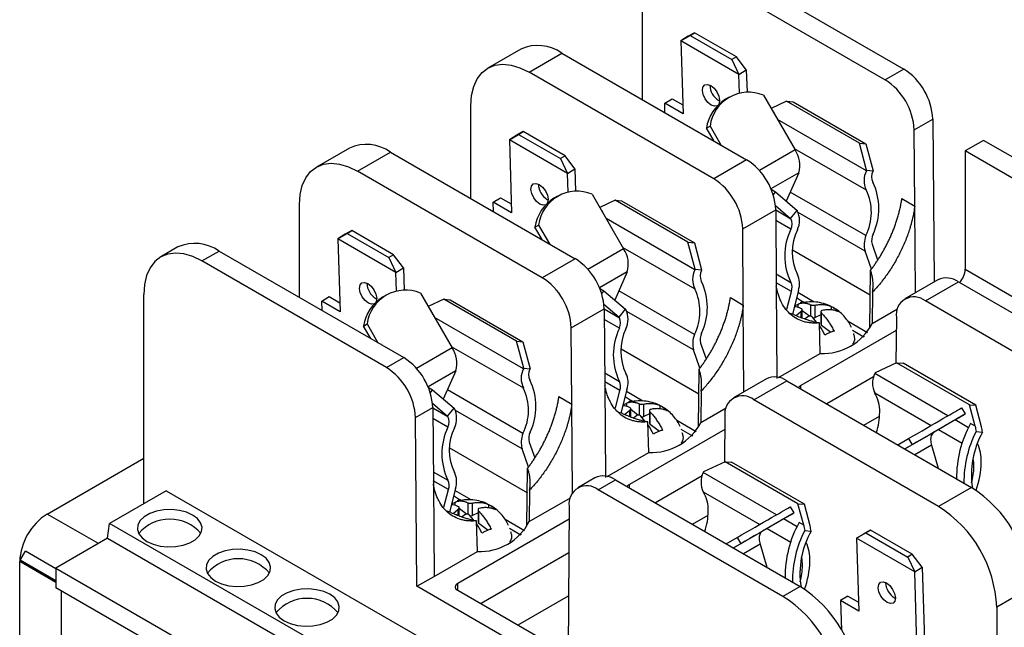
# Model space of a CAD drawing. Header units: millimetres. Extents: x 19 to 819, y 19 to 629.
# Tile 14 of 16: x 672 to 748, y 539 to 586. Entities that reach past the tile are written whole.
import ezdxf

# ---------------------------------------------------------------- set-up
doc = ezdxf.new("R2010")
doc.units = ezdxf.units.MM
doc.header["$LTSCALE"] = 3

msp = doc.modelspace()

# ---------------------------------------------------------------- linework, layer by layer
for p, q in [((725.943, 590.251), (740.214, 582.013)), ((724.508, 589.423), (738.779, 581.185)), ((720.018, 579.656), (720.018, 586.83)), ((722.985, 584.186), (723.703, 584.604)), ((723.559, 584.541), (722.985, 584.186)), ((724.055, 584.822), (723.559, 584.541)), ((723.703, 584.604), (724.055, 584.822)), ((723.703, 584.604), (726.935, 582.738)), ((727.288, 582.956), (724.055, 584.822)), ((722.985, 584.186), (723.159, 578.545)), ((727.475, 581.594), (722.985, 584.186)), ((710.629, 583.558), (708.083, 582.087)), ((711.257, 581.773), (713.804, 583.243)), ((713.804, 583.243), (728.074, 575.005)), ((727.288, 582.956), (726.935, 582.738)), ((728.05, 581.949), (727.288, 582.956)), ((726.935, 582.738), (727.475, 581.594)), ((725.528, 573.535), (711.257, 581.773)), ((727.475, 581.594), (728.05, 581.949)), ((727.52, 580.145), (727.475, 581.594)), ((728.05, 581.949), (728.103, 580.213)), ((740.214, 582.013), (738.779, 581.185)), ((729.378, 579.99), (731.817, 575.766)), ((706.767, 572.006), (706.767, 579.18)), ((721.74, 579.364), (722.314, 579.719)), ((721.762, 578.649), (721.74, 579.364)), ((723.159, 578.545), (721.74, 579.364)), ((722.314, 579.719), (723.137, 579.243)), ((725.917, 579.579), (725.984, 579.544)), ((726.714, 579.833), (726.435, 579.672)), ((731.166, 579.517), (729.977, 578.953)), ((736.788, 576.272), (731.166, 579.517)), ((731.166, 579.517), (731.664, 579.473)), ((731.664, 579.473), (737.286, 576.227)), ((730.11, 578.721), (730.182, 578.68)), ((730.182, 578.68), (730.163, 578.631)), ((724.967, 577.444), (725.247, 577.606)), ((725.247, 577.606), (726.085, 576.153)), ((737.326, 574.146), (730.466, 578.106)), ((741.024, 577.319), (742.459, 578.147)), ((742.459, 578.147), (742.554, 565.548)), ((709.734, 576.536), (710.451, 576.955)), ((710.308, 576.891), (709.734, 576.536)), ((710.804, 577.172), (710.308, 576.891)), ((710.451, 576.955), (710.804, 577.172)), ((710.451, 576.955), (713.684, 575.088)), ((714.037, 575.306), (710.804, 577.172)), ((725.526, 576.476), (724.967, 577.444)), ((741.068, 571.419), (741.024, 577.319)), ((709.734, 576.536), (709.908, 570.895)), ((714.224, 573.944), (709.734, 576.536)), ((737.345, 574.194), (736.788, 576.272)), ((736.788, 576.272), (737.286, 576.227)), ((737.286, 576.227), (737.842, 574.149)), ((746.387, 576.497), (744.973, 575.68)), ((752.397, 573.027), (746.387, 576.497)), ((697.378, 575.908), (694.831, 574.438)), ((698.006, 574.123), (700.553, 575.593)), ((700.553, 575.593), (714.823, 567.355)), ((714.037, 575.306), (713.684, 575.088)), ((714.798, 574.299), (714.037, 575.306)), ((731.817, 575.766), (729.059, 574.174)), ((731.753, 575.876), (737.318, 572.663)), ((751.703, 571.795), (744.973, 575.68)), ((744.973, 575.68), (744.973, 566.535)), ((713.684, 575.088), (714.224, 573.944)), ((728.074, 575.005), (725.528, 573.535)), ((712.276, 565.885), (698.006, 574.123)), ((714.224, 573.944), (714.798, 574.299)), ((714.269, 572.495), (714.224, 573.944)), ((714.798, 574.299), (714.852, 572.564)), ((732.1, 573.983), (729.954, 572.744)), ((732.1, 573.983), (731.135, 571.806)), ((737.326, 574.146), (737.345, 574.194)), ((737.345, 574.194), (737.842, 574.149)), ((737.842, 574.149), (737.824, 574.101)), ((716.127, 572.341), (718.566, 568.116)), ((729.966, 572.716), (730.297, 572.525)), ((730.297, 572.525), (730.119, 572.303)), ((730.297, 572.525), (731.968, 571.09)), ((737.288, 569.133), (731.445, 572.507)), ((693.516, 564.356), (693.516, 571.53)), ((708.489, 571.714), (709.063, 572.069)), ((708.511, 570.999), (708.489, 571.714)), ((709.908, 570.895), (708.489, 571.714)), ((709.063, 572.069), (709.886, 571.594)), ((712.666, 571.929), (712.733, 571.894)), ((713.463, 572.184), (713.183, 572.022)), ((717.915, 571.867), (716.725, 571.303)), ((723.537, 568.622), (717.915, 571.867)), ((717.915, 571.867), (718.413, 571.823)), ((718.413, 571.823), (724.034, 568.578)), ((730.299, 571.477), (731.47, 570.471)), ((740.073, 571.993), (741.068, 571.419)), ((716.859, 571.071), (716.931, 571.03)), ((716.931, 571.03), (716.912, 570.981)), ((727.773, 569.669), (730.319, 571.139)), ((730.319, 571.139), (730.364, 565.239)), ((730.319, 571.119), (731.489, 570.444)), ((731.47, 570.471), (731.968, 571.09)), ((731.968, 571.09), (731.986, 571.063)), ((737.222, 567.946), (732.065, 570.924)), ((741.119, 564.719), (741.068, 571.419)), ((711.716, 569.794), (711.996, 569.956)), ((711.996, 569.956), (712.834, 568.504)), ((724.075, 566.496), (717.214, 570.456)), ((731.493, 569.626), (730.326, 570.299)), ((731.489, 570.444), (731.47, 570.471)), ((696.483, 568.886), (697.2, 569.305)), ((697.057, 569.241), (696.483, 568.886)), ((697.553, 569.523), (697.057, 569.241)), ((697.2, 569.305), (697.553, 569.523)), ((697.2, 569.305), (700.433, 567.438)), ((700.786, 567.656), (697.553, 569.523)), ((712.275, 568.826), (711.716, 569.794)), ((727.817, 563.769), (727.773, 569.669)), ((696.483, 568.886), (696.656, 563.245)), ((700.973, 566.294), (696.483, 568.886)), ((724.093, 566.544), (723.537, 568.622)), ((723.537, 568.622), (724.034, 568.578)), ((724.034, 568.578), (724.591, 566.5)), ((737.766, 568.475), (738.198, 567.261)), ((684.127, 568.258), (682.798, 567.491)), ((685.973, 567.176), (687.302, 567.944)), ((687.302, 567.944), (701.572, 559.706)), ((718.566, 568.116), (715.808, 566.524)), ((718.502, 568.227), (724.067, 565.014)), ((731.621, 568.03), (737.628, 564.562)), ((737.718, 566.553), (737.222, 567.946)), ((700.243, 558.938), (685.973, 567.176)), ((700.786, 567.656), (700.433, 567.438)), ((700.433, 567.438), (700.973, 566.294)), ((701.547, 566.649), (700.786, 567.656)), ((714.823, 567.355), (712.276, 565.885)), ((700.973, 566.294), (701.547, 566.649)), ((701.017, 564.845), (700.973, 566.294)), ((701.547, 566.649), (701.601, 564.914)), ((718.849, 566.333), (716.703, 565.094)), ((718.849, 566.333), (717.883, 564.156)), ((724.075, 566.496), (724.093, 566.544)), ((724.093, 566.544), (724.591, 566.5)), ((724.591, 566.5), (724.572, 566.451)), ((730.357, 566.178), (731.493, 565.522)), ((737.597, 561.984), (737.651, 566.453)), ((744.973, 566.535), (751.59, 562.715)), ((731.53, 564.821), (730.362, 565.496)), ((742.848, 565.718), (740.301, 564.247)), ((741.888, 564.09), (744.435, 565.56)), ((744.435, 565.56), (758.705, 557.322)), ((702.875, 564.691), (705.314, 560.466)), ((716.715, 565.066), (717.046, 564.875)), ((717.046, 564.875), (716.868, 564.653)), ((717.046, 564.875), (718.716, 563.44)), ((724.037, 561.484), (718.194, 564.857)), ((730.364, 565.237), (730.417, 558.097)), ((731.182, 563.44), (731.53, 564.821)), ((732.069, 564.901), (731.607, 563.07)), ((733.298, 564.003), (732.028, 564.736)), ((737.807, 564.769), (737.772, 562.343)), ((681.482, 548.419), (681.482, 564.584)), ((695.237, 564.064), (695.812, 564.419)), ((695.259, 563.35), (695.237, 564.064)), ((696.656, 563.245), (695.237, 564.064)), ((695.812, 564.419), (696.635, 563.944)), ((699.415, 564.279), (699.482, 564.244)), ((700.212, 564.534), (699.932, 564.372)), ((704.664, 564.218), (703.474, 563.653)), ((710.285, 560.972), (704.664, 564.218)), ((704.664, 564.218), (705.162, 564.173)), ((705.162, 564.173), (710.783, 560.928)), ((726.822, 564.344), (727.817, 563.769)), ((726.822, 564.342), (726.822, 564.344)), ((731.933, 564.363), (732.393, 564.049)), ((732.393, 564.049), (732.206, 563.94)), ((732.547, 563.959), (732.393, 564.049)), ((756.159, 555.852), (741.888, 564.09)), ((703.608, 563.422), (703.679, 563.38)), ((703.679, 563.38), (703.66, 563.331)), ((714.521, 562.019), (717.068, 563.489)), ((717.048, 563.827), (718.219, 562.821)), ((717.068, 563.489), (717.113, 557.59)), ((717.068, 563.469), (718.237, 562.794)), ((718.219, 562.821), (718.716, 563.44)), ((718.716, 563.44), (718.735, 563.414)), ((723.971, 560.297), (718.813, 563.274)), ((727.817, 563.769), (727.817, 563.767)), ((727.867, 557.07), (727.817, 563.767)), ((731.727, 563.033), (731.427, 563.126)), ((731.77, 563.717), (732.06, 563.844)), ((731.89, 562.971), (732.266, 563.274)), ((732.06, 563.567), (732.06, 563.844)), ((732.266, 563.274), (732.266, 562.826)), ((732.366, 562.788), (732.366, 563.412)), ((732.928, 562.908), (732.366, 563.335)), ((733.021, 563.79), (733.021, 562.906)), ((733.377, 562.809), (733.377, 563.762)), ((733.815, 563.258), (733.815, 562.284)), ((733.867, 562.195), (733.867, 563.149)), ((734.641, 563.364), (734.641, 563.645)), ((737.772, 562.343), (739.736, 563.477)), ((710.824, 558.846), (703.963, 562.807)), ((718.242, 561.976), (717.074, 562.65)), ((718.237, 562.794), (718.219, 562.821)), ((732.804, 562.866), (732.596, 562.699)), ((733.464, 562.456), (733.16, 562.839)), ((733.815, 563.002), (733.377, 562.809)), ((733.767, 560.031), (733.696, 562.395)), ((737.415, 561.626), (735.918, 562.49)), ((739.643, 562.816), (739.616, 559.288)), ((698.465, 562.145), (698.744, 562.306)), ((699.024, 561.176), (698.465, 562.145)), ((698.744, 562.306), (699.583, 560.854)), ((714.566, 556.119), (714.521, 562.019)), ((739.636, 561.812), (732.267, 557.558)), ((734.591, 561.646), (733.867, 562.195)), ((736.248, 561.823), (737.131, 561.313)), ((710.842, 558.894), (710.285, 560.972)), ((710.285, 560.972), (710.783, 560.928)), ((710.783, 560.928), (711.34, 558.85)), ((724.515, 560.825), (724.948, 559.61)), ((737.153, 561.343), (737.174, 561.355)), ((705.314, 560.466), (702.557, 558.874)), ((705.251, 560.577), (710.816, 557.364)), ((718.37, 560.381), (724.377, 556.913)), ((724.467, 558.903), (723.971, 560.297)), ((700.243, 558.938), (701.572, 559.706)), ((730.546, 558.172), (733.767, 560.031)), ((739.665, 559.311), (737.995, 558.519)), ((745.287, 556.066), (739.665, 559.311)), ((739.665, 559.311), (740.163, 559.267)), ((705.597, 558.683), (703.452, 557.445)), ((705.597, 558.683), (704.632, 556.506)), ((710.824, 558.846), (710.842, 558.894)), ((710.842, 558.894), (711.34, 558.85)), ((711.34, 558.85), (711.321, 558.802)), ((717.105, 558.529), (718.242, 557.873)), ((724.346, 554.334), (724.4, 558.804)), ((745.785, 556.021), (740.163, 559.267)), ((718.279, 557.171), (717.111, 557.846)), ((729.596, 558.068), (727.05, 556.598)), ((728.637, 556.44), (731.184, 557.911)), ((731.184, 557.911), (745.454, 549.672)), ((737.889, 558.211), (734.276, 556.125)), ((737.995, 558.519), (737.976, 558.471)), ((743.628, 555.208), (737.976, 558.471)), ((703.464, 557.417), (703.795, 557.225)), ((703.795, 557.225), (703.617, 557.004)), ((703.795, 557.225), (705.465, 555.79)), ((710.786, 553.834), (704.943, 557.207)), ((717.113, 557.588), (717.166, 550.448)), ((717.931, 555.79), (718.279, 557.171)), ((718.818, 557.251), (718.356, 555.421)), ((720.047, 556.353), (718.777, 557.087)), ((724.556, 557.119), (724.521, 554.693)), ((732.267, 557.285), (732.267, 557.558)), ((713.57, 556.694), (714.566, 556.119)), ((713.57, 556.692), (713.57, 556.694)), ((718.682, 556.713), (719.142, 556.399)), ((719.142, 556.399), (718.955, 556.291)), ((719.296, 556.31), (719.142, 556.399)), ((742.907, 548.202), (728.637, 556.44)), ((737.969, 556.989), (742.34, 554.465)), ((702.488, 555.072), (703.817, 555.84)), ((703.797, 556.177), (704.968, 555.171)), ((703.817, 555.84), (703.861, 549.94)), ((703.817, 555.82), (704.986, 555.145)), ((704.968, 555.171), (705.465, 555.79)), ((705.465, 555.79), (705.484, 555.764)), ((710.72, 552.647), (705.562, 555.624)), ((714.566, 556.119), (714.566, 556.118)), ((714.618, 549.178), (714.566, 556.118)), ((718.519, 556.067), (718.809, 556.194)), ((718.639, 555.321), (719.014, 555.624)), ((718.809, 555.917), (718.809, 556.194)), ((719.014, 555.624), (719.014, 555.176)), ((719.115, 555.138), (719.115, 555.762)), ((719.677, 555.258), (719.115, 555.685)), ((719.77, 556.14), (719.77, 555.256)), ((720.126, 555.16), (720.126, 556.112)), ((720.564, 555.608), (720.564, 554.634)), ((720.616, 554.546), (720.616, 555.5)), ((721.39, 555.714), (721.39, 555.995)), ((724.521, 554.693), (726.484, 555.827)), ((744.995, 555.352), (744.716, 555.836)), ((745.287, 556.066), (745.785, 556.021)), ((745.732, 554.403), (745.287, 556.066)), ((746.23, 554.359), (745.785, 556.021)), ((702.586, 542.031), (702.488, 555.072)), ((704.99, 554.326), (703.823, 555)), ((704.986, 555.145), (704.968, 555.171)), ((718.476, 555.384), (718.176, 555.476)), ((719.553, 555.217), (719.345, 555.049)), ((720.212, 554.806), (719.909, 555.189)), ((720.564, 555.352), (720.126, 555.16)), ((720.516, 552.381), (720.445, 554.745)), ((724.164, 553.977), (722.667, 554.841)), ((726.392, 555.167), (726.365, 551.638)), ((737.132, 554.477), (738.348, 555.179)), ((744.995, 555.352), (742.556, 553.944)), ((745.221, 554.289), (744.187, 554.886)), ((726.384, 554.162), (719.016, 549.908)), ((721.34, 553.997), (720.616, 554.546)), ((722.997, 554.174), (723.88, 553.664)), ((742.899, 554.142), (744.731, 553.085)), ((745.732, 554.403), (745.38, 554.607)), ((745.812, 553.991), (746.305, 553.947)), ((723.902, 553.693), (723.923, 553.705)), ((739.746, 552.968), (740.585, 553.452)), ((740.305, 552.645), (742.556, 553.944)), ((740.585, 553.452), (740.864, 552.968)), ((705.118, 552.731), (711.126, 549.263)), ((711.216, 551.253), (710.72, 552.647)), ((711.264, 553.175), (711.696, 551.96)), ((740.864, 552.968), (740.305, 552.645)), ((742.359, 552.933), (741.083, 552.196)), ((742.359, 552.933), (742.88, 551.159)), ((674.014, 547.615), (681.482, 551.926)), ((717.295, 550.522), (720.516, 552.381)), ((711.095, 546.685), (711.149, 551.154)), ((726.414, 551.662), (724.744, 550.869)), ((732.036, 548.416), (726.414, 551.662)), ((726.414, 551.662), (726.912, 551.617)), ((732.533, 548.372), (726.912, 551.617)), ((703.854, 550.879), (704.99, 550.223)), ((705.028, 549.522), (703.859, 550.196)), ((716.345, 550.418), (715.016, 549.651)), ((716.603, 549.494), (717.933, 550.261)), ((717.933, 550.261), (732.203, 542.023)), ((724.638, 550.561), (721.025, 548.476)), ((724.744, 550.869), (724.725, 550.821)), ((730.376, 547.559), (724.725, 550.821)), ((683.207, 549.415), (678.843, 546.896)), ((683.207, 549.415), (704.42, 537.168)), ((703.862, 549.938), (703.861, 549.94)), ((703.861, 549.938), (703.915, 542.798)), ((704.679, 548.141), (705.028, 549.522)), ((705.567, 549.602), (705.105, 547.771)), ((706.795, 548.704), (705.525, 549.437)), ((711.305, 549.469), (711.27, 547.044)), ((730.874, 541.255), (716.603, 549.494)), ((719.016, 549.635), (719.016, 549.908)), ((745.454, 549.672), (742.907, 548.202)), ((705.431, 549.063), (705.891, 548.749)), ((705.891, 548.749), (705.703, 548.641)), ((706.045, 548.66), (705.891, 548.749)), ((711.27, 547.044), (714.451, 548.88)), ((724.717, 549.339), (729.089, 546.815)), ((705.268, 548.417), (705.558, 548.544)), ((705.388, 547.671), (705.763, 547.974)), ((705.558, 548.267), (705.558, 548.544)), ((705.763, 547.974), (705.763, 547.527)), ((705.863, 547.488), (705.863, 548.112)), ((706.426, 547.609), (705.863, 548.035)), ((706.519, 548.49), (706.519, 547.606)), ((706.875, 547.51), (706.875, 548.463)), ((707.313, 547.958), (707.313, 546.985)), ((708.138, 548.065), (708.138, 548.345)), ((714.358, 548.22), (714.26, 535.291)), ((731.744, 547.703), (731.464, 548.187)), ((732.036, 548.416), (732.533, 548.372)), ((732.481, 546.754), (732.036, 548.416)), ((732.979, 546.709), (732.533, 548.372)), ((677.971, 545.331), (674.014, 547.615)), ((705.224, 547.734), (704.925, 547.827)), ((714.351, 547.215), (705.765, 542.259)), ((706.302, 547.567), (706.094, 547.399)), ((706.961, 547.157), (706.657, 547.539)), ((707.313, 547.702), (706.875, 547.51)), ((707.365, 546.896), (707.365, 547.85)), ((710.913, 546.327), (709.416, 547.191)), ((723.881, 546.827), (725.097, 547.529)), ((731.744, 547.703), (729.305, 546.294)), ((731.97, 546.639), (730.935, 547.236)), ((678.681, 545.741), (678.843, 546.896)), ((700.057, 534.65), (678.843, 546.896)), ((707.265, 544.732), (707.194, 547.096)), ((708.089, 546.347), (707.365, 546.896)), ((709.745, 546.524), (710.629, 546.014)), ((729.648, 546.492), (731.479, 545.435)), ((732.481, 546.754), (732.129, 546.957)), ((737.641, 546.38), (737.145, 546.099)), ((737.288, 546.163), (737.641, 546.38)), ((740.874, 544.514), (737.641, 546.38)), ((678.681, 545.741), (674.689, 543.436)), ((678.681, 545.741), (699.895, 533.494)), ((710.651, 546.043), (710.671, 546.055)), ((726.495, 545.318), (727.334, 545.802)), ((727.054, 544.995), (729.305, 546.294)), ((727.334, 545.802), (727.613, 545.318)), ((732.561, 546.341), (733.054, 546.297)), ((736.571, 545.744), (737.288, 546.163)), ((737.145, 546.099), (736.571, 545.744)), ((736.571, 545.744), (736.744, 540.103)), ((741.061, 543.152), (736.571, 545.744)), ((737.288, 546.163), (740.521, 544.296)), ((727.613, 545.318), (727.054, 544.995)), ((729.108, 545.283), (727.832, 544.546)), ((729.108, 545.283), (729.629, 543.509)), ((671.938, 544.055), (672.338, 544.748)), ((674.689, 543.391), (672.338, 544.748)), ((703.915, 542.798), (707.265, 544.732)), ((714.331, 544.611), (707.552, 540.698)), ((740.874, 544.514), (740.521, 544.296)), ((740.521, 544.296), (741.061, 543.152)), ((741.635, 543.507), (740.874, 544.514)), ((671.893, 525.977), (671.893, 543.94)), ((674.689, 542.326), (671.893, 543.94)), ((671.938, 544.055), (674.689, 542.467)), ((674.689, 542.467), (671.938, 544.055)), ((674.689, 543.436), (674.689, 541.922)), ((674.689, 543.436), (695.902, 531.19)), ((741.061, 543.152), (741.635, 543.507)), ((741.635, 543.507), (741.809, 537.866)), ((702.586, 542.031), (703.915, 542.798)), ((741.234, 537.511), (741.061, 543.152)), ((695.902, 529.676), (674.689, 541.922)), ((714.26, 535.291), (702.586, 542.031)), ((705.562, 541.847), (713.942, 537.009)), ((705.765, 541.73), (705.765, 542.259)), ((732.203, 542.023), (730.874, 541.255)), ((749.944, 541.895), (747.397, 540.425)), ((675.111, 541.678), (675.111, 537.544)), ((710.408, 539.049), (714.306, 541.3)), ((735.9, 541.277), (735.325, 540.922)), ((735.9, 541.277), (736.723, 540.802)), ((739.503, 541.137), (739.57, 541.102)), ((735.325, 540.922), (735.396, 538.64)), ((736.744, 540.103), (735.325, 540.922)), ((747.397, 540.425), (747.397, 527.463))]:
    msp.add_line(p, q)
at = {"flags": 128}
for points in [[(706.767, 579.18), (706.822, 579.959), (706.987, 580.655), (707.257, 581.252), (707.625, 581.733), (708.082, 582.087), (708.618, 582.306), (709.219, 582.385), (709.87, 582.32), (710.555, 582.115), (711.257, 581.773)], [(725.343, 579.224), (725.087, 579.428), (724.866, 579.716), (724.715, 580.044), (724.655, 580.361), (724.697, 580.62), (724.833, 580.782), (725.044, 580.821), (725.297, 580.731)], [(725.297, 580.731), (725.553, 580.527), (725.773, 580.239), (725.925, 579.912), (725.984, 579.594), (725.943, 579.335), (725.92, 579.29)], [(725.8, 579.17), (725.596, 579.135), (725.343, 579.224)], [(693.516, 571.53), (693.571, 572.31), (693.736, 573.006), (694.005, 573.602), (694.373, 574.083), (694.831, 574.437), (695.367, 574.657), (695.968, 574.735), (696.619, 574.67), (697.304, 574.465), (698.006, 574.123)], [(712.092, 571.574), (711.836, 571.779), (711.615, 572.066), (711.464, 572.394), (711.404, 572.712), (711.446, 572.971), (711.582, 573.132), (711.793, 573.171), (712.045, 573.081)], [(712.045, 573.081), (712.301, 572.877), (712.522, 572.589), (712.674, 572.262), (712.733, 571.944), (712.691, 571.685), (712.669, 571.64)], [(712.548, 571.52), (712.344, 571.485), (712.092, 571.574)], [(685.973, 567.176), (685.27, 567.518), (684.585, 567.724), (683.934, 567.788), (683.333, 567.71), (682.798, 567.491), (682.34, 567.136), (681.972, 566.655), (681.702, 566.059), (681.538, 565.363), (681.482, 564.584)], [(698.841, 563.925), (698.585, 564.129), (698.364, 564.417), (698.212, 564.744), (698.153, 565.062), (698.195, 565.321), (698.331, 565.482), (698.542, 565.521), (698.794, 565.432)], [(698.794, 565.432), (699.05, 565.227), (699.271, 564.94), (699.422, 564.612), (699.482, 564.295), (699.44, 564.035), (699.418, 563.99)], [(699.297, 563.87), (699.093, 563.835), (698.841, 563.925)], [(743.248, 554.989), (743.524, 555.149), (743.778, 555.295), (744.007, 555.427), (744.209, 555.544), (744.382, 555.644), (744.525, 555.727), (744.637, 555.791), (744.716, 555.836)], [(740.585, 553.452), (740.933, 553.653), (741.283, 553.855), (741.632, 554.056), (741.977, 554.255), (742.314, 554.45), (742.64, 554.638), (742.953, 554.819), (743.248, 554.989)], [(744.995, 555.352), (744.916, 555.307), (744.805, 555.243), (744.662, 555.16), (744.488, 555.06), (744.286, 554.943), (744.057, 554.811), (743.803, 554.665), (743.527, 554.505)], [(743.527, 554.505), (743.232, 554.335), (742.92, 554.154), (742.593, 553.966), (742.256, 553.772), (741.912, 553.572), (741.562, 553.371), (741.212, 553.169), (740.864, 552.968)], [(681.722, 545.496), (682.196, 545.281), (682.746, 545.138), (683.339, 545.076), (683.94, 545.097), (684.516, 545.2), (685.032, 545.38), (685.458, 545.626), (685.769, 545.924), (685.949, 546.256), (685.985, 546.603), (685.877, 546.946), (685.629, 547.263), (685.257, 547.537), (684.783, 547.751), (684.233, 547.894), (683.641, 547.957), (683.039, 547.936), (682.464, 547.832), (681.948, 547.652), (681.522, 547.406), (681.21, 547.109), (681.031, 546.776), (680.994, 546.429), (681.103, 546.087), (681.35, 545.77), (681.722, 545.496)], [(729.997, 547.34), (730.273, 547.499), (730.526, 547.645), (730.755, 547.777), (730.958, 547.894), (731.131, 547.994), (731.274, 548.077), (731.386, 548.141), (731.464, 548.187)], [(727.334, 545.802), (727.682, 546.003), (728.032, 546.205), (728.381, 546.407), (728.726, 546.606), (729.063, 546.8), (729.389, 546.989), (729.701, 547.169), (729.997, 547.34)], [(731.744, 547.703), (731.665, 547.657), (731.554, 547.593), (731.41, 547.51), (731.237, 547.41), (731.035, 547.293), (730.806, 547.161), (730.552, 547.015), (730.276, 546.856)], [(730.276, 546.856), (729.981, 546.685), (729.668, 546.505), (729.342, 546.316), (729.005, 546.122), (728.66, 545.923), (728.311, 545.721), (727.961, 545.519), (727.613, 545.318)], [(687.025, 542.434), (687.5, 542.22), (688.049, 542.077), (688.642, 542.014), (689.244, 542.035), (689.819, 542.139), (690.335, 542.319), (690.761, 542.565), (691.073, 542.863), (691.252, 543.195), (691.288, 543.542), (691.18, 543.884), (690.932, 544.201), (690.561, 544.475), (690.086, 544.69), (689.537, 544.833), (688.944, 544.895), (688.342, 544.874), (687.767, 544.771), (687.251, 544.591), (686.825, 544.345), (686.513, 544.047), (686.334, 543.715), (686.298, 543.368), (686.406, 543.025), (686.654, 542.708), (687.025, 542.434)], [(692.329, 539.373), (692.803, 539.158), (693.353, 539.015), (693.945, 538.953), (694.547, 538.974), (695.122, 539.077), (695.638, 539.257), (696.064, 539.503), (696.376, 539.801), (696.555, 540.133), (696.592, 540.48), (696.483, 540.823), (696.236, 541.14), (695.864, 541.414), (695.39, 541.628), (694.84, 541.771), (694.247, 541.834), (693.646, 541.813), (693.07, 541.709), (692.555, 541.529), (692.128, 541.283), (691.817, 540.986), (691.637, 540.653), (691.601, 540.306), (691.71, 539.964), (691.957, 539.647), (692.329, 539.373)], [(738.928, 540.782), (738.672, 540.987), (738.452, 541.274), (738.3, 541.602), (738.241, 541.92), (738.282, 542.179), (738.419, 542.34), (738.63, 542.379), (738.882, 542.289)], [(738.882, 542.289), (739.138, 542.085), (739.359, 541.797), (739.51, 541.47), (739.57, 541.152), (739.528, 540.893), (739.392, 540.732), (739.181, 540.693), (738.928, 540.782)]]:
    msp.add_lwpolyline(points, dxfattribs=at)
for centre, radius, start, end in [((711.938, 580.591), 3.242, 54.87485, 113.81469), ((737.579, 577.898), 4.886, 2.9181, 57.37063), ((726.663, 580.803), 1.434, 181.49588, 238.67371), ((736.144, 577.07), 4.886, 2.9181, 57.37063), ((728.22, 577.226), 2.997, 67.26929, 172.72534), ((728.056, 577.007), 3.119, 121.31529, 171.94457), ((698.687, 572.942), 3.242, 54.87485, 113.81469), ((730.058, 574.572), 2.126, 343.89271, 34.14973), ((725.44, 570.89), 4.886, 2.9181, 57.37063), ((738.835, 573.397), 1.685, 153.6077, 205.80493), ((738.662, 573.685), 0.936, 153.6077, 205.80493), ((713.412, 573.154), 1.434, 181.49588, 238.67371), ((722.893, 569.42), 4.886, 2.9181, 57.37063), ((733.648, 571.234), 4.645, 334.6398, 26.10076), ((714.969, 569.576), 2.997, 67.26929, 172.72534), ((733.717, 570.929), 3.997, 333.31309, 25.72), ((714.805, 569.357), 3.119, 121.31529, 171.94457), ((730.506, 570.319), 1.657, 333.89323, 26.69764), ((730.666, 570.031), 0.92, 333.89323, 26.69764), ((735.711, 567.574), 4.691, 154.06396, 205.93604), ((735.544, 567.863), 3.948, 154.06396, 205.93604), ((738.838, 568.753), 1.107, 153.64519, 194.54522), ((685.436, 565.292), 3.242, 54.87485, 113.81469), ((739.013, 568.441), 1.858, 158.1319, 195.44891), ((716.806, 566.923), 2.126, 343.89271, 34.14973), ((712.189, 563.241), 4.886, 2.9181, 57.37063), ((725.584, 565.747), 1.685, 153.6077, 205.80493), ((725.411, 566.035), 0.936, 153.6077, 205.80493), ((743.425, 566.608), 1.549, 314.94281, 357.3036), ((700.16, 565.504), 1.434, 181.49588, 238.67371), ((709.642, 561.771), 4.886, 2.9181, 57.37063), ((720.396, 563.584), 4.645, 334.6398, 26.10076), ((730.732, 565.13), 0.856, 338.86349, 27.27644), ((730.642, 565.434), 1.524, 339.53211, 27.45634), ((743.508, 564.297), 1.566, 53.73572, 114.95382), ((701.717, 561.927), 2.997, 67.26929, 172.72534), ((720.466, 563.279), 3.997, 333.31309, 25.72), ((701.554, 561.708), 3.119, 121.31529, 171.94457), ((741.012, 563.02), 1.383, 50.67804, 188.46655), ((717.255, 562.669), 1.657, 333.89323, 26.69764), ((717.415, 562.381), 0.92, 333.89323, 26.69764), ((733.226, 563.176), 0.397, 267.10347, 292.45683), ((733.986, 564.277), 4.252, 267.05645, 332.93817), ((722.46, 559.924), 4.691, 154.06396, 205.93604), ((722.293, 560.214), 3.948, 154.06396, 205.93604), ((725.586, 561.103), 1.107, 153.64519, 194.54522), ((733.929, 562.291), 0.113, 183.32921, 237.24855), ((725.762, 560.792), 1.858, 158.1319, 195.44891), ((703.555, 559.273), 2.126, 343.89271, 34.14973), ((698.938, 555.591), 4.886, 2.9181, 57.37063), ((697.608, 554.824), 4.886, 2.9181, 57.37063), ((712.333, 558.097), 1.685, 153.6077, 205.80493), ((712.16, 558.386), 0.936, 153.6077, 205.80493), ((707.145, 555.934), 4.645, 334.6398, 26.10076), ((717.481, 557.48), 0.856, 338.86349, 27.27644), ((717.39, 557.784), 1.524, 339.53211, 27.45634), ((730.257, 556.648), 1.566, 53.73572, 114.95382), ((739.485, 557.722), 1.685, 153.6077, 205.80493), ((707.214, 555.629), 3.997, 333.31309, 25.72), ((732.497, 557.127), 0.488, 118.06237, 147.45687), ((727.76, 555.37), 1.383, 50.67804, 188.46655), ((735.685, 555.592), 2.676, 357.76522, 31.44974), ((704.004, 555.019), 1.657, 333.89323, 26.69764), ((732.924, 555.578), 5.436, 342.21983, 359.05509), ((704.164, 554.731), 0.92, 333.89323, 26.69764), ((719.975, 555.526), 0.397, 267.10347, 292.45683), ((709.209, 552.275), 4.691, 154.06396, 205.93604), ((709.042, 552.564), 3.948, 154.06396, 205.93604), ((720.735, 556.628), 4.252, 267.05645, 332.93817), ((720.677, 554.641), 0.113, 183.32921, 237.24855), ((752.903, 550.423), 8.608, 150.92157, 180.54582), ((753.29, 550.12), 8.421, 152.63449, 180.75364), ((712.51, 553.142), 1.858, 158.1319, 195.44891), ((712.335, 553.453), 1.107, 153.64519, 194.54522), ((742.929, 553.425), 0.639, 125.69804, 185.62038), ((743.835, 553.381), 1.542, 180.68149, 196.89309), ((752.114, 550.671), 6.669, 150.58373, 188.98774), ((742.694, 551.695), 3.515, 358.77746, 23.18862), ((742.127, 551.304), 3.507, 359.7427, 10.08841), ((740.474, 551.345), 5.16, 345.11279, 359.37542), ((739.653, 551.734), 6.556, 339.67311, 359.00611), ((704.229, 549.831), 0.856, 338.86349, 27.27644), ((704.139, 550.135), 1.524, 339.53211, 27.45634), ((717.006, 548.998), 1.566, 53.73572, 114.95382), ((726.234, 550.072), 1.685, 153.6077, 205.80493), ((715.727, 548.423), 1.383, 50.67804, 188.46655), ((719.246, 549.478), 0.488, 118.06237, 147.45687), ((740.265, 541.492), 9.687, 2.38686, 57.61314), ((722.434, 547.942), 2.676, 357.76522, 31.44974), ((737.718, 540.022), 9.687, 2.38686, 57.61314), ((676.499, 543.731), 4.61, 122.60548, 177.39452), ((683.49, 544.092), 3.133, 40.05688, 139.94312), ((706.723, 547.876), 0.397, 267.10347, 292.45683), ((719.673, 547.928), 5.436, 342.21983, 359.05509), ((707.483, 548.978), 4.252, 267.05645, 332.93817), ((707.426, 546.991), 0.113, 183.32921, 237.24855), ((739.652, 542.774), 8.608, 150.92157, 180.54582), ((729.678, 545.775), 0.639, 125.69804, 185.62038), ((730.584, 545.731), 1.542, 180.68149, 196.89309), ((740.039, 542.471), 8.421, 152.63449, 180.75364), ((738.863, 543.022), 6.669, 150.58373, 188.98774), ((729.443, 544.046), 3.515, 358.77746, 23.18862), ((688.793, 541.03), 3.133, 40.05688, 139.94312), ((728.876, 543.655), 3.507, 359.7427, 10.08841), ((727.223, 543.695), 5.16, 345.11279, 359.37542), ((726.402, 544.084), 6.556, 339.67311, 359.00611), ((705.887, 541.943), 0.339, 111.12385, 196.36648), ((727.014, 533.842), 9.687, 2.38686, 57.61314), ((740.248, 542.362), 1.434, 181.49588, 238.67371), ((694.096, 537.969), 3.133, 40.05688, 139.94312), ((725.685, 533.075), 9.687, 2.38686, 57.61314)]:
    msp.add_arc(centre, radius, start, end)
for points, knots in [([(737.651, 566.453), (737.708, 566.529), (737.822, 566.682), (737.989, 566.919), (738.155, 567.164), (738.318, 567.417), (738.479, 567.679), (738.635, 567.949), (738.788, 568.227), (738.936, 568.512), (739.078, 568.804), (739.215, 569.103), (739.345, 569.408), (739.469, 569.719), (739.584, 570.035), (739.691, 570.355), (739.788, 570.679), (739.876, 571.005), (739.954, 571.334), (740.021, 571.665), (740.055, 571.883), (740.073, 571.993)], [0, 0, 0, 0, 0.045517, 0.091824, 0.138922, 0.186811, 0.23549, 0.284959, 0.335219, 0.38627, 0.438111, 0.490743, 0.544165, 0.598377, 0.653381, 0.709174, 0.765758, 0.823133, 0.881298, 0.940254, 1, 1, 1, 1]), ([(741.068, 571.419), (741.057, 571.339), (741.035, 571.178), (740.993, 570.935), (740.945, 570.691), (740.89, 570.445), (740.828, 570.198), (740.761, 569.949), (740.622, 569.482), (740.379, 568.795), (739.981, 567.902), (739.514, 567.032), (739.075, 566.344), (738.701, 565.825), (738.414, 565.457), (738.116, 565.102), (737.911, 564.88), (737.807, 564.769)], [0, 0, 0, 0, 0.035252, 0.070395, 0.105475, 0.140535, 0.17562, 0.210774, 0.246043, 0.372996, 0.500017, 0.626969, 0.75399, 0.815599, 0.876978, 0.938366, 1, 1, 1, 1]), ([(737.807, 564.769), (737.815, 564.824), (737.831, 564.934), (737.844, 565.102), (737.849, 565.27), (737.846, 565.438), (737.832, 565.648), (737.8, 565.896), (737.74, 566.18), (737.681, 566.363), (737.651, 566.453)], [0, 0, 0, 0, 0.09893, 0.197613, 0.296176, 0.394749, 0.493462, 0.664483, 0.833084, 1, 1, 1, 1]), ([(733.696, 562.395), (733.637, 562.39), (733.519, 562.379), (733.345, 562.374), (733.175, 562.378), (733.008, 562.39), (732.845, 562.411), (732.685, 562.44), (732.39, 562.512), (731.983, 562.67), (731.507, 562.991), (731.097, 563.417), (730.82, 563.855), (730.639, 564.246), (730.526, 564.557), (730.431, 564.886), (730.386, 565.12), (730.364, 565.237)], [0, 0, 0, 0, 0.034946, 0.069766, 0.104502, 0.139198, 0.173897, 0.208642, 0.243476, 0.370058, 0.496055, 0.623584, 0.750645, 0.813274, 0.875544, 0.937702, 1, 1, 1, 1]), ([(724.4, 558.804), (724.456, 558.878), (724.568, 559.028), (724.733, 559.262), (724.897, 559.503), (725.059, 559.754), (725.218, 560.014), (725.374, 560.281), (725.526, 560.557), (725.674, 560.841), (725.817, 561.133), (725.954, 561.431), (726.085, 561.736), (726.209, 562.048), (726.326, 562.365), (726.434, 562.687), (726.533, 563.013), (726.622, 563.343), (726.701, 563.675), (726.769, 564.009), (726.804, 564.23), (726.821, 564.341)], [0, 0, 0, 0, 0.044766, 0.090407, 0.136921, 0.184309, 0.232571, 0.281707, 0.331717, 0.382601, 0.434358, 0.48699, 0.540496, 0.594875, 0.650128, 0.706256, 0.763257, 0.821132, 0.879881, 0.939503, 1, 1, 1, 1]), ([(732.06, 563.844), (732.088, 563.857), (732.145, 563.883), (732.234, 563.909), (732.326, 563.926), (732.421, 563.933), (732.518, 563.931), (732.616, 563.92), (732.716, 563.9), (732.817, 563.872), (732.919, 563.836), (732.987, 563.805), (733.021, 563.79)], [0, 0, 0, 0, 0.104234, 0.207504, 0.309816, 0.411178, 0.511599, 0.611089, 0.709662, 0.807328, 0.904103, 1, 1, 1, 1]), ([(734.638, 563.641), (734.62, 563.651), (734.43, 563.767), (734.016, 563.903), (733.409, 564.023), (732.795, 564.029), (732.405, 563.939), (732.22, 563.897)], [0, 0, 0, 0, 0.025104, 0.26813, 0.517611, 0.771782, 1, 1, 1, 1]), ([(727.817, 563.767), (727.806, 563.686), (727.783, 563.525), (727.741, 563.279), (727.692, 563.032), (727.636, 562.783), (727.573, 562.532), (727.504, 562.279), (727.363, 561.809), (727.117, 561.12), (726.718, 560.228), (726.25, 559.361), (725.813, 558.679), (725.441, 558.164), (725.157, 557.8), (724.863, 557.449), (724.659, 557.229), (724.556, 557.119)], [0, 0, 0, 0, 0.035596, 0.07112, 0.106619, 0.14214, 0.177729, 0.213432, 0.249296, 0.376345, 0.503892, 0.629834, 0.756532, 0.817367, 0.878069, 0.938869, 1, 1, 1, 1]), ([(732.314, 563.479), (732.114, 563.567), (731.911, 563.657), (731.748, 563.62), (731.746, 563.62)], [0, 0, 0, 0, 0.989458, 1, 1, 1, 1]), ([(732.266, 563.274), (732.279, 563.283), (732.304, 563.301), (732.333, 563.331), (732.354, 563.36), (732.36, 563.379), (732.363, 563.389)], [0, 0, 0, 0, 0.257893, 0.515504, 0.757827, 1, 1, 1, 1]), ([(732.363, 563.389), (732.365, 563.398), (732.368, 563.417), (732.36, 563.442), (732.342, 563.463), (732.324, 563.474), (732.314, 563.479)], [0, 0, 0, 0, 0.252596, 0.496698, 0.742522, 1, 1, 1, 1]), ([(733.021, 563.79), (733.032, 563.785), (733.055, 563.776), (733.096, 563.765), (733.141, 563.756), (733.173, 563.753), (733.189, 563.751)], [0, 0, 0, 0, 0.258819, 0.515795, 0.758326, 1, 1, 1, 1]), ([(733.189, 563.751), (733.206, 563.751), (733.238, 563.749), (733.287, 563.75), (733.335, 563.754), (733.363, 563.759), (733.377, 563.762)], [0, 0, 0, 0, 0.241663, 0.484493, 0.741216, 1, 1, 1, 1]), ([(733.377, 563.762), (733.424, 563.772), (733.518, 563.791), (733.654, 563.808), (733.785, 563.818), (733.911, 563.82), (734.032, 563.814), (734.147, 563.8), (734.257, 563.781), (734.361, 563.755), (734.46, 563.724), (734.553, 563.687), (734.612, 563.659), (734.641, 563.645)], [0, 0, 0, 0, 0.100543, 0.199146, 0.295814, 0.390552, 0.483364, 0.574254, 0.663226, 0.750284, 0.835431, 0.918669, 1, 1, 1, 1]), ([(733.818, 563.276), (733.816, 563.266), (733.814, 563.247), (733.822, 563.215), (733.839, 563.182), (733.858, 563.16), (733.867, 563.149)], [0, 0, 0, 0, 0.241807, 0.484529, 0.741313, 1, 1, 1, 1]), ([(733.89, 563.347), (733.88, 563.343), (733.862, 563.335), (733.841, 563.319), (733.825, 563.299), (733.82, 563.284), (733.818, 563.276)], [0, 0, 0, 0, 0.255428, 0.502395, 0.748143, 1, 1, 1, 1]), ([(733.867, 563.149), (733.901, 563.113), (733.97, 563.04), (734.072, 562.922), (734.173, 562.798), (734.273, 562.667), (734.371, 562.529), (734.468, 562.385), (734.562, 562.235), (734.654, 562.079), (734.744, 561.917), (734.8, 561.806), (734.829, 561.751)], [0, 0, 0, 0, 0.09594, 0.192747, 0.290438, 0.389024, 0.48852, 0.588936, 0.690283, 0.792571, 0.895808, 1, 1, 1, 1]), ([(735.179, 563.238), (735.143, 563.255), (735.071, 563.29), (734.955, 563.332), (734.83, 563.367), (734.697, 563.392), (734.556, 563.408), (734.407, 563.414), (734.251, 563.407), (734.086, 563.389), (733.973, 563.366), (733.916, 563.355)], [0, 0, 0, 0, 0.099668, 0.202185, 0.307554, 0.41578, 0.526869, 0.640828, 0.757664, 0.877386, 1, 1, 1, 1]), ([(736.176, 562.037), (736.144, 562.104), (736.046, 562.313), (735.83, 562.649), (735.499, 563.035), (735.102, 563.383), (734.79, 563.556), (734.638, 563.641)], [0, 0, 0, 0, 0.098255, 0.305714, 0.527821, 0.770629, 1, 1, 1, 1]), ([(734.641, 563.645), (734.67, 563.629), (734.73, 563.597), (734.82, 563.539), (734.91, 563.475), (735, 563.403), (735.09, 563.324), (735.149, 563.267), (735.179, 563.238)], [0, 0, 0, 0, 0.166634, 0.333317, 0.500021, 0.666721, 0.83339, 1, 1, 1, 1]), ([(731.727, 563.033), (731.791, 563.006), (731.92, 562.95), (732.115, 562.871), (732.313, 562.794), (732.514, 562.721), (732.747, 562.641), (733.009, 562.56), (733.267, 562.49), (733.496, 562.435), (733.628, 562.409), (733.696, 562.395)], [0, 0, 0, 0, 0.099975, 0.200459, 0.301612, 0.403595, 0.506562, 0.655073, 0.799745, 0.896986, 1, 1, 1, 1]), ([(732.992, 562.913), (732.976, 562.914), (732.943, 562.915), (732.894, 562.906), (732.846, 562.891), (732.818, 562.875), (732.804, 562.866)], [0, 0, 0, 0, 0.241985, 0.484234, 0.741933, 1, 1, 1, 1]), ([(733.16, 562.839), (733.149, 562.849), (733.128, 562.869), (733.087, 562.891), (733.041, 562.907), (733.009, 562.911), (732.992, 562.913)], [0, 0, 0, 0, 0.2574118, 0.5032138, 0.7473386, 1, 1, 1, 1]), ([(734.121, 561.44), (733.998, 561.688), (733.87, 561.946), (733.709, 562.147), (733.703, 562.154)], [0, 0, 0, 0, 0.961093, 1, 1, 1, 1]), ([(734.829, 561.751), (734.788, 561.74), (734.708, 561.718), (734.587, 561.675), (734.468, 561.627), (734.35, 561.571), (734.235, 561.509), (734.159, 561.463), (734.121, 561.44)], [0, 0, 0, 0, 0.172746, 0.342693, 0.510122, 0.675308, 0.838517, 1, 1, 1, 1]), ([(736.32, 561.576), (736.349, 561.493), (736.437, 561.238), (736.403, 560.944), (736.273, 560.763), (736.259, 560.745)], [0, 0, 0, 0, 0.303448, 0.927083, 1, 1, 1, 1]), ([(724.556, 557.119), (724.564, 557.174), (724.579, 557.285), (724.592, 557.452), (724.598, 557.62), (724.595, 557.788), (724.581, 557.998), (724.549, 558.246), (724.489, 558.53), (724.429, 558.713), (724.4, 558.804)], [0, 0, 0, 0, 0.09893, 0.197613, 0.296176, 0.394749, 0.493462, 0.664483, 0.833084, 1, 1, 1, 1]), ([(720.445, 554.745), (720.386, 554.74), (720.268, 554.73), (720.094, 554.725), (719.924, 554.728), (719.757, 554.74), (719.594, 554.761), (719.434, 554.79), (719.139, 554.862), (718.732, 555.02), (718.256, 555.342), (717.846, 555.767), (717.568, 556.206), (717.386, 556.602), (717.272, 556.917), (717.179, 557.244), (717.135, 557.474), (717.113, 557.588)], [0, 0, 0, 0, 0.0349467, 0.0697671, 0.1045039, 0.1392003, 0.1738995, 0.208645, 0.2434796, 0.3700633, 0.496062, 0.6235929, 0.7506556, 0.8141548, 0.8780993, 0.9394662, 1, 1, 1, 1]), ([(711.149, 551.154), (711.204, 551.228), (711.317, 551.378), (711.482, 551.612), (711.646, 551.854), (711.807, 552.104), (711.967, 552.364), (712.123, 552.632), (712.275, 552.908), (712.423, 553.191), (712.566, 553.483), (712.703, 553.781), (712.834, 554.087), (712.958, 554.398), (713.075, 554.715), (713.183, 555.037), (713.282, 555.363), (713.371, 555.693), (713.449, 556.025), (713.518, 556.36), (713.552, 556.58), (713.57, 556.692)], [0, 0, 0, 0, 0.044766, 0.090407, 0.136921, 0.184309, 0.232571, 0.281707, 0.331717, 0.382601, 0.434358, 0.48699, 0.540496, 0.594875, 0.650128, 0.706256, 0.763257, 0.821132, 0.879881, 0.939503, 1, 1, 1, 1]), ([(718.809, 556.194), (718.837, 556.207), (718.894, 556.233), (718.983, 556.259), (719.075, 556.276), (719.17, 556.283), (719.266, 556.281), (719.365, 556.27), (719.465, 556.251), (719.566, 556.222), (719.667, 556.186), (719.736, 556.155), (719.77, 556.14)], [0, 0, 0, 0, 0.104234, 0.207504, 0.309816, 0.411178, 0.511599, 0.611089, 0.709662, 0.807328, 0.904103, 1, 1, 1, 1]), ([(721.387, 555.991), (721.369, 556.002), (721.179, 556.118), (720.765, 556.253), (720.158, 556.373), (719.544, 556.379), (719.153, 556.29), (718.969, 556.247)], [0, 0, 0, 0, 0.025104, 0.26813, 0.517611, 0.771782, 1, 1, 1, 1]), ([(714.566, 556.118), (714.554, 556.037), (714.532, 555.874), (714.489, 555.628), (714.44, 555.381), (714.385, 555.132), (714.322, 554.881), (714.253, 554.629), (714.112, 554.159), (713.866, 553.47), (713.467, 552.578), (712.999, 551.711), (712.561, 551.029), (712.19, 550.515), (711.906, 550.151), (711.611, 549.8), (711.407, 549.58), (711.305, 549.469)], [0, 0, 0, 0, 0.035659, 0.071225, 0.106745, 0.142266, 0.177834, 0.213495, 0.249296, 0.376345, 0.503891, 0.629834, 0.756532, 0.817367, 0.878069, 0.938869, 1, 1, 1, 1]), ([(719.063, 555.829), (718.863, 555.918), (718.66, 556.007), (718.497, 555.971), (718.495, 555.97)], [0, 0, 0, 0, 0.989458, 1, 1, 1, 1]), ([(719.014, 555.624), (719.027, 555.633), (719.053, 555.651), (719.082, 555.681), (719.103, 555.711), (719.109, 555.73), (719.112, 555.739)], [0, 0, 0, 0, 0.2578936, 0.5155054, 0.7578275, 1, 1, 1, 1]), ([(719.112, 555.739), (719.114, 555.749), (719.117, 555.767), (719.108, 555.792), (719.091, 555.813), (719.072, 555.824), (719.063, 555.829)], [0, 0, 0, 0, 0.252596, 0.496698, 0.742523, 1, 1, 1, 1]), ([(719.77, 556.14), (719.781, 556.135), (719.803, 556.126), (719.845, 556.115), (719.89, 556.106), (719.922, 556.103), (719.938, 556.102)], [0, 0, 0, 0, 0.258819, 0.515795, 0.758326, 1, 1, 1, 1]), ([(719.938, 556.102), (719.954, 556.101), (719.987, 556.099), (720.036, 556.1), (720.084, 556.104), (720.112, 556.11), (720.126, 556.112)], [0, 0, 0, 0, 0.241663, 0.484493, 0.741216, 1, 1, 1, 1]), ([(720.126, 556.112), (720.173, 556.122), (720.266, 556.141), (720.403, 556.159), (720.534, 556.168), (720.66, 556.17), (720.781, 556.164), (720.896, 556.151), (721.006, 556.131), (721.11, 556.105), (721.209, 556.074), (721.302, 556.038), (721.361, 556.009), (721.39, 555.995)], [0, 0, 0, 0, 0.100543, 0.199146, 0.295814, 0.390552, 0.483364, 0.574254, 0.663226, 0.750284, 0.835431, 0.918669, 1, 1, 1, 1]), ([(720.567, 555.626), (720.565, 555.617), (720.563, 555.598), (720.571, 555.566), (720.588, 555.532), (720.607, 555.511), (720.616, 555.5)], [0, 0, 0, 0, 0.241807, 0.484528, 0.741313, 1, 1, 1, 1]), ([(720.639, 555.697), (720.629, 555.693), (720.611, 555.686), (720.589, 555.669), (720.574, 555.649), (720.569, 555.634), (720.567, 555.626)], [0, 0, 0, 0, 0.255433, 0.502401, 0.748147, 1, 1, 1, 1]), ([(720.616, 555.5), (720.65, 555.463), (720.719, 555.39), (720.821, 555.273), (720.922, 555.148), (721.022, 555.017), (721.12, 554.879), (721.217, 554.735), (721.311, 554.585), (721.403, 554.429), (721.493, 554.268), (721.549, 554.157), (721.577, 554.101)], [0, 0, 0, 0, 0.09594, 0.192747, 0.290438, 0.389024, 0.48852, 0.588936, 0.690283, 0.792571, 0.895808, 1, 1, 1, 1]), ([(721.928, 555.588), (721.892, 555.605), (721.82, 555.64), (721.703, 555.682), (721.579, 555.717), (721.446, 555.743), (721.305, 555.759), (721.156, 555.764), (720.999, 555.757), (720.835, 555.739), (720.722, 555.716), (720.664, 555.705)], [0, 0, 0, 0, 0.099668, 0.202185, 0.307554, 0.41578, 0.526869, 0.640828, 0.757664, 0.877386, 1, 1, 1, 1]), ([(722.925, 554.387), (722.893, 554.454), (722.795, 554.663), (722.578, 555), (722.248, 555.386), (721.851, 555.733), (721.538, 555.907), (721.387, 555.991)], [0, 0, 0, 0, 0.098255, 0.305714, 0.527821, 0.770629, 1, 1, 1, 1]), ([(721.39, 555.995), (721.419, 555.979), (721.479, 555.947), (721.568, 555.889), (721.659, 555.825), (721.749, 555.753), (721.839, 555.675), (721.898, 555.617), (721.928, 555.588)], [0, 0, 0, 0, 0.166634, 0.333317, 0.500021, 0.666721, 0.83339, 1, 1, 1, 1]), ([(718.476, 555.384), (718.54, 555.356), (718.669, 555.301), (718.864, 555.221), (719.062, 555.144), (719.263, 555.071), (719.496, 554.992), (719.758, 554.91), (720.016, 554.84), (720.244, 554.785), (720.377, 554.759), (720.445, 554.745)], [0, 0, 0, 0, 0.099975, 0.200459, 0.301612, 0.403595, 0.506562, 0.655073, 0.799745, 0.896986, 1, 1, 1, 1]), ([(719.741, 555.263), (719.724, 555.264), (719.692, 555.265), (719.643, 555.257), (719.595, 555.241), (719.567, 555.225), (719.553, 555.217)], [0, 0, 0, 0, 0.241987, 0.484237, 0.741934, 1, 1, 1, 1]), ([(719.909, 555.189), (719.898, 555.199), (719.876, 555.219), (719.836, 555.242), (719.79, 555.257), (719.757, 555.261), (719.741, 555.263)], [0, 0, 0, 0, 0.257412, 0.503214, 0.747339, 1, 1, 1, 1]), ([(720.87, 553.79), (720.747, 554.038), (720.619, 554.296), (720.458, 554.497), (720.452, 554.505)], [0, 0, 0, 0, 0.961093, 1, 1, 1, 1]), ([(721.577, 554.101), (721.537, 554.09), (721.457, 554.068), (721.336, 554.026), (721.217, 553.977), (721.099, 553.921), (720.984, 553.86), (720.908, 553.813), (720.87, 553.79)], [0, 0, 0, 0, 0.1727458, 0.3426934, 0.5101221, 0.6753078, 0.8385168, 1, 1, 1, 1]), ([(745.732, 554.403), (745.745, 554.335), (745.77, 554.198), (745.798, 554.06), (745.812, 553.991)], [0, 0, 0, 0, 0.499491, 1, 1, 1, 1]), ([(746.305, 553.947), (746.292, 554.016), (746.265, 554.154), (746.242, 554.291), (746.23, 554.359)], [0, 0, 0, 0, 0.500669, 1, 1, 1, 1]), ([(723.069, 553.926), (723.098, 553.843), (723.186, 553.588), (723.151, 553.295), (723.022, 553.114), (723.008, 553.095)], [0, 0, 0, 0, 0.303448, 0.927083, 1, 1, 1, 1]), ([(711.305, 549.469), (711.313, 549.524), (711.328, 549.635), (711.341, 549.802), (711.347, 549.97), (711.344, 550.138), (711.33, 550.348), (711.298, 550.597), (711.238, 550.881), (711.178, 551.063), (711.149, 551.154)], [0, 0, 0, 0, 0.09893, 0.197613, 0.296176, 0.394749, 0.493462, 0.664483, 0.833084, 1, 1, 1, 1]), ([(707.194, 547.096), (707.134, 547.09), (707.016, 547.08), (706.843, 547.075), (706.673, 547.078), (706.506, 547.09), (706.343, 547.111), (706.182, 547.14), (705.888, 547.212), (705.481, 547.371), (705.004, 547.692), (704.595, 548.117), (704.318, 548.555), (704.137, 548.946), (704.023, 549.258), (703.929, 549.587), (703.884, 549.821), (703.861, 549.938)], [0, 0, 0, 0, 0.034946, 0.069766, 0.104502, 0.139198, 0.173897, 0.208642, 0.243476, 0.370058, 0.496055, 0.623584, 0.750645, 0.813261, 0.875526, 0.937689, 1, 1, 1, 1]), ([(708.136, 548.341), (708.118, 548.352), (707.928, 548.468), (707.514, 548.603), (706.907, 548.723), (706.293, 548.73), (705.902, 548.64), (705.717, 548.598)], [0, 0, 0, 0, 0.025104, 0.26813, 0.517611, 0.771782, 1, 1, 1, 1]), ([(705.812, 548.179), (705.611, 548.268), (705.409, 548.358), (705.245, 548.321), (705.244, 548.321)], [0, 0, 0, 0, 0.989458, 1, 1, 1, 1]), ([(705.558, 548.544), (705.586, 548.557), (705.642, 548.583), (705.732, 548.609), (705.824, 548.626), (705.919, 548.634), (706.015, 548.632), (706.114, 548.621), (706.213, 548.601), (706.314, 548.572), (706.416, 548.536), (706.485, 548.505), (706.519, 548.49)], [0, 0, 0, 0, 0.1042341, 0.2075039, 0.3098158, 0.4111776, 0.5115986, 0.6110895, 0.7096619, 0.8073285, 0.904103, 1, 1, 1, 1]), ([(705.763, 547.974), (705.776, 547.983), (705.802, 548.002), (705.831, 548.031), (705.852, 548.061), (705.858, 548.08), (705.861, 548.089)], [0, 0, 0, 0, 0.257894, 0.515505, 0.757827, 1, 1, 1, 1]), ([(705.861, 548.089), (705.863, 548.099), (705.865, 548.118), (705.857, 548.142), (705.84, 548.164), (705.821, 548.174), (705.812, 548.179)], [0, 0, 0, 0, 0.252596, 0.496698, 0.742523, 1, 1, 1, 1]), ([(706.519, 548.49), (706.53, 548.485), (706.552, 548.476), (706.594, 548.465), (706.639, 548.457), (706.671, 548.454), (706.687, 548.452)], [0, 0, 0, 0, 0.258819, 0.515795, 0.758326, 1, 1, 1, 1]), ([(706.687, 548.452), (706.703, 548.451), (706.736, 548.449), (706.785, 548.45), (706.833, 548.454), (706.861, 548.46), (706.875, 548.463)], [0, 0, 0, 0, 0.241663, 0.484493, 0.741216, 1, 1, 1, 1]), ([(706.875, 548.463), (706.922, 548.472), (707.015, 548.491), (707.151, 548.509), (707.283, 548.519), (707.409, 548.52), (707.53, 548.514), (707.645, 548.501), (707.755, 548.481), (707.859, 548.456), (707.957, 548.424), (708.051, 548.388), (708.109, 548.359), (708.138, 548.345)], [0, 0, 0, 0, 0.100543, 0.199146, 0.295814, 0.390552, 0.483364, 0.574254, 0.663226, 0.750284, 0.835431, 0.918669, 1, 1, 1, 1]), ([(707.315, 547.976), (707.314, 547.967), (707.311, 547.948), (707.32, 547.916), (707.336, 547.883), (707.355, 547.861), (707.365, 547.85)], [0, 0, 0, 0, 0.241807, 0.484528, 0.741313, 1, 1, 1, 1]), ([(707.388, 548.048), (707.378, 548.044), (707.359, 548.036), (707.338, 548.019), (707.323, 548), (707.318, 547.984), (707.315, 547.976)], [0, 0, 0, 0, 0.255433, 0.502401, 0.748147, 1, 1, 1, 1]), ([(708.677, 547.938), (708.641, 547.955), (708.569, 547.99), (708.452, 548.032), (708.328, 548.067), (708.195, 548.093), (708.054, 548.109), (707.905, 548.114), (707.748, 548.108), (707.584, 548.089), (707.471, 548.067), (707.413, 548.055)], [0, 0, 0, 0, 0.099668, 0.202185, 0.307554, 0.41578, 0.526869, 0.640828, 0.757664, 0.877386, 1, 1, 1, 1]), ([(709.674, 546.738), (709.642, 546.805), (709.544, 547.013), (709.327, 547.35), (708.997, 547.736), (708.6, 548.084), (708.287, 548.257), (708.136, 548.341)], [0, 0, 0, 0, 0.098255, 0.305714, 0.527821, 0.770629, 1, 1, 1, 1]), ([(708.138, 548.345), (708.168, 548.329), (708.227, 548.297), (708.317, 548.24), (708.407, 548.175), (708.498, 548.103), (708.588, 548.025), (708.647, 547.967), (708.677, 547.938)], [0, 0, 0, 0, 0.1666338, 0.3333166, 0.5000215, 0.6667215, 0.83339, 1, 1, 1, 1]), ([(705.224, 547.734), (705.289, 547.706), (705.417, 547.651), (705.613, 547.571), (705.811, 547.495), (706.012, 547.421), (706.245, 547.342), (706.506, 547.26), (706.765, 547.19), (706.993, 547.136), (707.125, 547.109), (707.194, 547.096)], [0, 0, 0, 0, 0.099975, 0.200459, 0.301612, 0.403595, 0.506562, 0.655073, 0.799745, 0.896986, 1, 1, 1, 1]), ([(706.49, 547.614), (706.473, 547.614), (706.441, 547.615), (706.392, 547.607), (706.344, 547.592), (706.316, 547.575), (706.302, 547.567)], [0, 0, 0, 0, 0.2419865, 0.4842367, 0.7419339, 1, 1, 1, 1]), ([(706.657, 547.539), (706.647, 547.549), (706.625, 547.57), (706.584, 547.592), (706.539, 547.608), (706.506, 547.612), (706.49, 547.614)], [0, 0, 0, 0, 0.257412, 0.503214, 0.747339, 1, 1, 1, 1]), ([(707.365, 547.85), (707.399, 547.814), (707.468, 547.741), (707.569, 547.623), (707.671, 547.499), (707.77, 547.367), (707.869, 547.23), (707.966, 547.085), (708.06, 546.935), (708.152, 546.779), (708.241, 546.618), (708.298, 546.507), (708.326, 546.451)], [0, 0, 0, 0, 0.09594, 0.192747, 0.290438, 0.389024, 0.48852, 0.588936, 0.690283, 0.792571, 0.895808, 1, 1, 1, 1]), ([(707.619, 546.141), (707.496, 546.388), (707.367, 546.646), (707.207, 546.847), (707.201, 546.855)], [0, 0, 0, 0, 0.961093, 1, 1, 1, 1]), ([(708.326, 546.451), (708.286, 546.44), (708.206, 546.418), (708.085, 546.376), (707.966, 546.327), (707.848, 546.271), (707.732, 546.21), (707.656, 546.164), (707.619, 546.141)], [0, 0, 0, 0, 0.172746, 0.342693, 0.510122, 0.675308, 0.838517, 1, 1, 1, 1]), ([(732.481, 546.754), (732.494, 546.685), (732.519, 546.548), (732.547, 546.41), (732.561, 546.341)], [0, 0, 0, 0, 0.499491, 1, 1, 1, 1]), ([(733.054, 546.297), (733.041, 546.366), (733.014, 546.504), (732.991, 546.641), (732.979, 546.709)], [0, 0, 0, 0, 0.500669, 1, 1, 1, 1]), ([(709.818, 546.277), (709.846, 546.193), (709.935, 545.939), (709.9, 545.645), (709.771, 545.464), (709.757, 545.445)], [0, 0, 0, 0, 0.303448, 0.927083, 1, 1, 1, 1])]:
    msp.add_open_spline(points, degree=3, knots=knots)
for points in [[(730.364, 565.238), (730.364, 565.238), (730.364, 565.239), (730.364, 565.239)], [(733.916, 563.355), (733.907, 563.352), (733.898, 563.35), (733.89, 563.347)], [(717.113, 557.588), (717.113, 557.588), (717.113, 557.589), (717.113, 557.59)], [(720.664, 555.705), (720.656, 555.702), (720.647, 555.7), (720.639, 555.697)], [(707.413, 548.055), (707.405, 548.053), (707.396, 548.05), (707.388, 548.048)]]:
    msp.add_open_spline(points, degree=3)

doc.saveas('drawing.dxf')
